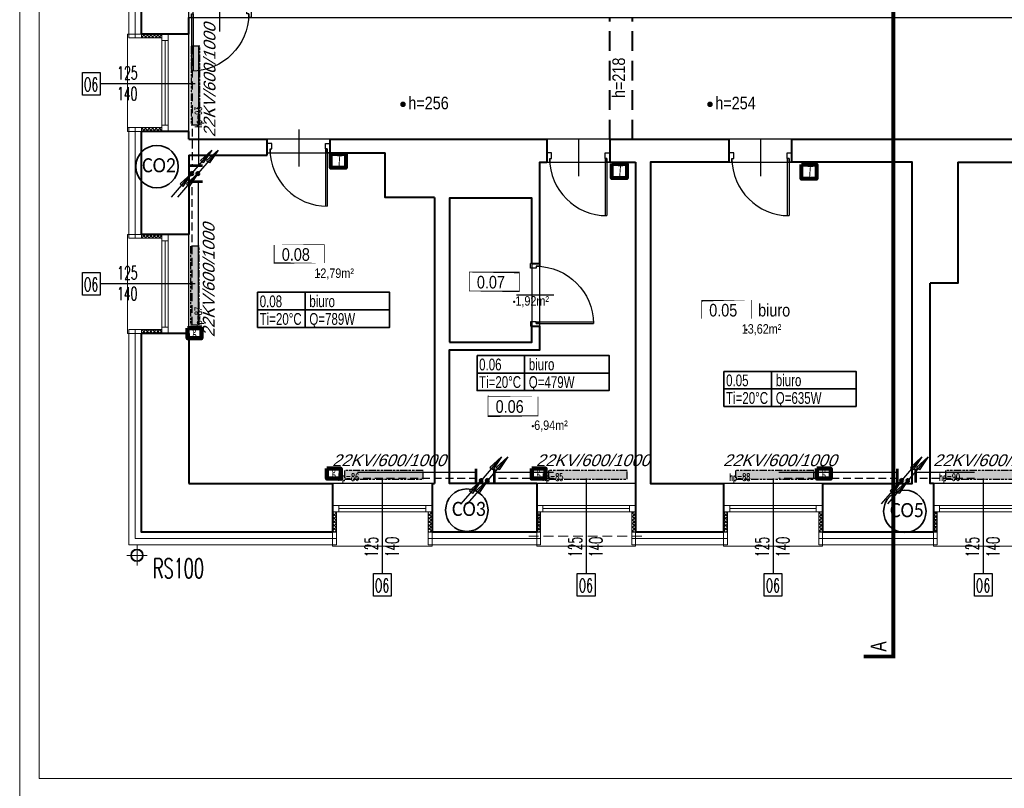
# Model space of a CAD drawing. Header units: millimetres. Extents: x 8949 to 48457, y -1077 to 15217.
# Tile 15 of 63: x 20379 to 21632, y 9232 to 10211. Entities that reach past the tile are written whole.
import ezdxf

# ---------------------------------------------------------------- set-up
doc = ezdxf.new("R2010")
doc.units = ezdxf.units.MM
for name, pattern in [('ACAD_ISO03W100', [30, 12, -18]), ('DASHED', [0.75, 0.5, -0.25]), ('DASHED2', [0.375, 0.25, -0.125]), ('HIDDEN', [9.524999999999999, 6.35, -3.175]), ('PHANTOM', [29.5, 9.5, -1.5, 3, -1.5, 3, -1.5, 9.5])]:
    doc.linetypes.add(name, pattern=pattern)
for name, color, linetype, lineweight in [('0A_KONSTR', 250, 'Continuous', 40), ('0A_OCIEPLENIE', 30, 'Continuous', 9), ('0A_OPISY POM', 7, 'Continuous', 9), ('0A_POMOCNICZE', 30, 'Continuous', 9), ('0A_STOLARKA', 140, 'Continuous', 9), ('0Z_OPISY', 7, 'Continuous', 9), ('__ IS co_OZN POM', 6, 'Continuous', 35), ('___IS GRZEJNIKI', 1, 'PHANTOM', 30), ('___IS OPIS PIONÓW', 2, 'Continuous', 25), ('___IS PION CO', 1, 'Continuous', 25), ('__IS TERMOSTAT', 6, 'Continuous', 25), ('A_WIDOK', 40, 'Continuous', 15)]:
    doc.layers.add(name, color=color, linetype=linetype, lineweight=lineweight)
doc.layers.add('_a_drzwi', color=2, linetype='Continuous')
doc.layers.add('Opisy', color=4, linetype='Continuous')
doc.styles.add('1', font='simplex.shx', dxfattribs={"width": 0.6})
doc.styles.add('1_50', font='simplex.shx', dxfattribs={"width": 0.6})
doc.styles.add('m1_romans', font='romans.shx', dxfattribs={"width": 0.8})
doc.styles.get("Standard").update_dxf_attribs({"font": 'arial.ttf'})
doc.linetypes.add('BATTING', pattern='A,0.00254,-2.54,[134,ltypeshp.shx,S=2.54,R=0,X=-2.54,Y=0],-5.08,[134,ltypeshp.shx,S=2.54,R=180,X=2.54,Y=0],-2.54', length=10.16254)
pattern_1 = [(45, (8036.601214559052, -1083.51844000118), (-2.245064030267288, 2.245064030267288), []), (135, (8036.601214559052, -1083.51844000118), (-2.245064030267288, -2.245064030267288), [])]

# ---------------------------------------------------------------- blocks, each defined once
blk = doc.blocks.new('A$C372b6b25')
at = {"layer": '_a_drzwi'}
for p, q in [((3.333333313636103, -4.444444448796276), (3.333333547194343, 63.88888889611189)), ((5.55555553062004, -4.444444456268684), (5.555555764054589, 63.852745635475)), ((37.04486090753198, 16.66666644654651), (37.04486075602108, -27.77777792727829)), ((0, 0), (3.33333332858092, -1.120861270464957e-08)), ((5.555555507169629, -11.1111111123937), (-3.839522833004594e-08, -11.1111110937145)), ((3.33333332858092, -1.120861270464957e-08), (3.333333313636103, -4.444444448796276)), ((3.333333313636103, -4.444444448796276), (5.55555553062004, -4.444444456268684)), ((5.55555553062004, -4.444444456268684), (5.555555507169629, -11.1111111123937)), ((69.44444444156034, -4.444444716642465), (69.44444441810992, -11.11111137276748)), ((71.66666665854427, -4.444444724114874), (69.44444444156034, -4.444444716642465)), ((69.44444441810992, -11.11111137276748), (74.99999996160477, -11.1111113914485)), ((71.66666667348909, -2.870419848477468e-07), (71.66666665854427, -4.444444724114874)), ((75, -2.982487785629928e-07), (71.66666667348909, -2.870419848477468e-07))]:
    blk.add_line(p, q, dxfattribs=at)
for points in [[(0, 0), (0, -11.1111110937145)], [(75, -2.982487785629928e-07), (74.99999996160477, -11.1111113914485)]]:
    blk.add_lwpolyline(points, dxfattribs=at)
blk.add_arc((3.333333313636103, -4.444444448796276), 68.33333334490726, 0, 89.99999980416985, dxfattribs=at)
blk = doc.blocks.new('A$C3A1D35A0')
at = {"layer": '___IS PION CO'}
blk.add_hatch(color=2, dxfattribs=at).paths.add_polyline_path([(0, 39.52686293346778), (-2.429371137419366, 19.93677408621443), (0, 19.93677408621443), (2.429371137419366, 19.93677408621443)])
at = {"layer": '___IS PION CO', "color": 2}
for points in [[(0, 39.52686293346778), (-2.429371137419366, 19.93677408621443), (0, 19.93677408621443)], [(0, 39.52686293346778), (0, 0)], [(0, 39.52686293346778), (0, 0)], [(0, 39.52686293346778), (2.429371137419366, 19.93677408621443), (0, 19.93677408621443)]]:
    blk.add_lwpolyline(points, dxfattribs=at)
blk = doc.blocks.new('A$C4648537D')
at = {"layer": '__IS TERMOSTAT', "lineweight": 80}
blk.add_lwpolyline([(-9.55240178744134, 18.15820741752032), (9.55240178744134, 18.15820741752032), (9.55240178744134, 0), (-9.55240178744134, 0)], close=True, dxfattribs=at)
at = {"layer": '__IS TERMOSTAT', "insert": (-2.374540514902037, 16.67111543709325), "char_height": 15, "attachment_point": 1, "style": '1_50'}
blk.add_mtext('{\\fCalibri|b0|i1|c238|p34;T}', dxfattribs=at)
blk = doc.blocks.new('A$C6DEA4D90')
at = {"layer": '__IS TERMOSTAT', "color": 2, "lineweight": 90}
blk.add_lwpolyline([(-8.784887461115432, 12.82909317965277), (8.78488746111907, 12.82909317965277), (8.78488746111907, 0), (-8.784887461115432, 0)], close=True, dxfattribs=at)
at = {"layer": '__IS TERMOSTAT', "insert": (-2.743842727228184, 15.53130841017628), "char_height": 12, "attachment_point": 1, "style": '1_50'}
blk.add_mtext('{\\fCalibri|b0|i0|c238|p34;\\C2;g}', dxfattribs=at)

msp = doc.modelspace()

# ---------------------------------------------------------------- hatches: boundary and pattern name
at = {"layer": '0A_OCIEPLENIE', "transparency": 33554687}
h = msp.add_hatch(dxfattribs=at)
h.set_pattern_fill('ANSI37', color=256)
h.set_pattern_definition(pattern_1)
h.paths.add_polyline_path([(20560.16534671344, 10187.4325983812), (20560.16534671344, 10192.43259838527), (20534.16534674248, 10192.43259838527), (20534.16534674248, 10187.43259838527)])
h.paths.add_polyline_path([(20534.16534674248, 10073.43259838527), (20534.16534674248, 10068.43259838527), (20560.16534669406, 10068.43259838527), (20560.16534669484, 10073.4325983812)])
h = msp.add_hatch(dxfattribs=at)
h.set_pattern_fill('ANSI37', color=256)
h.set_pattern_definition(pattern_1)
h.paths.add_polyline_path([(20560.16534671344, 9932.432598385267), (20560.16534671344, 9937.432598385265), (20534.16534674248, 9937.432598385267), (20534.16534674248, 9932.432598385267)])
h.paths.add_polyline_path([(20534.16534674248, 9816.432598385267), (20534.16534674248, 9811.432598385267), (20560.16534669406, 9811.432598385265), (20560.16534669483, 9816.432598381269)])
h = msp.add_hatch(dxfattribs=at)
h.set_pattern_fill('ANSI37', color=256)
h.set_pattern_definition(pattern_1)
h.paths.add_polyline_path([(20782.16534674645, 9584.432598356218), (20777.16534674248, 9584.432598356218), (20777.16534674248, 9558.432598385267), (20782.16534674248, 9558.432598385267)])
h.paths.add_polyline_path([(20904.16534674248, 9584.432598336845), (20899.16534674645, 9584.432598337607), (20899.16534674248, 9558.432598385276), (20904.16534674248, 9558.432598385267)])
h = msp.add_hatch(dxfattribs=at)
h.set_pattern_fill('ANSI37', color=256)
h.set_pattern_definition(pattern_1)
h.paths.add_polyline_path([(21042.16534674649, 9584.432598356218), (21037.16534674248, 9584.432598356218), (21037.16534674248, 9558.432598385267), (21042.16534674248, 9558.432598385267)])
h.paths.add_polyline_path([(21163.16534674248, 9584.432598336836), (21158.16534674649, 9584.432598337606), (21158.16534674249, 9558.432598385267), (21163.16534674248, 9558.432598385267)])
h = msp.add_hatch(dxfattribs=at)
h.set_pattern_fill('ANSI37', color=256)
h.set_pattern_definition(pattern_1)
h.paths.add_polyline_path([(21275.16534674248, 9558.432598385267), (21280.16534674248, 9558.432598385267), (21280.16534674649, 9584.432598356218), (21275.16534674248, 9584.432598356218)])
h.paths.add_polyline_path([(21401.16534674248, 9584.432598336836), (21396.16534674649, 9584.432598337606), (21396.16534674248, 9558.432598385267), (21401.16534674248, 9558.432598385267)])
h = msp.add_hatch(dxfattribs=at)
h.set_pattern_fill('ANSI37', color=256)
h.set_pattern_definition(pattern_1)
h.paths.add_polyline_path([(21542.16534674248, 9558.432598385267), (21547.16534674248, 9558.432598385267), (21547.16534674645, 9584.432598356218), (21542.16534674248, 9584.432598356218)])
h.paths.add_polyline_path([(21664.16534674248, 9558.432598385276), (21669.16534674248, 9558.432598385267), (21669.16534674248, 9584.432598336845), (21664.16534674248, 9584.432598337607)])
at = {"layer": '0A_OPISY POM', "transparency": 33554687}
h = msp.add_hatch(color=256, dxfattribs=at)
h.dxf.hatch_style = 1
h.paths.add_polyline_path([(20869.91330517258, 10103.01776164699, 0.9999999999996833), (20864.17113579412, 10103.01776164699, 0.9999999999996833)])
h = msp.add_hatch(color=256, dxfattribs=at)
h.dxf.hatch_style = 1
h.paths.add_polyline_path([(21260.7125366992, 10103.01776164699, 0.9999999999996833), (21254.97036732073, 10103.01776164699, 0.9999999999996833)])
at = {"layer": '___IS GRZEJNIKI'}
for points in [[(20597.47028091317, 10076.93259838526), (20608.47028091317, 10076.93259838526), (20608.47028091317, 10176.93259838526), (20597.47028091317, 10176.93259838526)], [(20596.39945955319, 9822.432598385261), (20607.39945955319, 9822.432598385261), (20607.39945955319, 9922.432598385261), (20596.39945955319, 9922.432598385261)], [(20792.66534674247, 9637.073376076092), (20792.66534674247, 9626.073376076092), (20892.66534674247, 9626.073376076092), (20892.66534674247, 9637.073376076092)], [(21052.16534674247, 9637.073376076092), (21052.16534674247, 9626.073376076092), (21152.16534674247, 9626.073376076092), (21152.16534674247, 9637.073376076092)], [(21290.16534674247, 9637.073376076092), (21290.16534674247, 9626.073376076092), (21390.16534674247, 9626.073376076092), (21390.16534674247, 9637.073376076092)], [(21557.66534674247, 9637.073376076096), (21557.66534674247, 9626.073376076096), (21657.66534674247, 9626.073376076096), (21657.66534674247, 9637.073376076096)]]:
    msp.add_hatch(color=256, dxfattribs=at).paths.add_polyline_path(points)

# ---------------------------------------------------------------- linework, layer by layer
at = {"layer": '0A_KONSTR'}
for points in [[(20534.16534674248, 10192.43259838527), (20534.16534674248, 10333.43259838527)], [(20594.16534674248, 10192.43259838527), (20594.16534674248, 10213.43259838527)], [(20594.16534674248, 10192.43259838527), (20534.16534674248, 10192.43259838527)], [(20594.16534674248, 10068.43259838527), (20534.16534674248, 10068.43259838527)], [(20534.16534674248, 9937.432598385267), (20534.16534674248, 10068.43259838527)], [(20594.16534674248, 10058.43259838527), (20594.16534674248, 10068.43259838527)], [(20594.16534674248, 10058.43259838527), (20694.16534674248, 10058.43259838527)], [(20694.16534674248, 10038.43259838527), (20694.16534674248, 10058.43259838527)], [(20774.16534674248, 10058.43259838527), (21050.16534674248, 10058.43259838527)], [(20774.16534674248, 10041.43259838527), (20774.16534674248, 10058.43259838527)], [(21050.16534674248, 10058.43259838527), (21050.16534674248, 10029.43259838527)], [(21130.16534674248, 10058.43259838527), (21282.16534674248, 10058.43259838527)], [(21130.16534674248, 10058.43259838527), (21130.16534674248, 10029.43259838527)], [(21282.16534674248, 10029.43259838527), (21282.16534674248, 10058.43259838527)], [(21362.16534674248, 10058.43259838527), (21723.16534674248, 10058.43259838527)], [(21362.16534674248, 10029.43259838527), (21362.16534674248, 10058.43259838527)], [(20774.16534674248, 10041.43259838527), (20844.16534674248, 10041.43259838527)], [(20907.16534674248, 9984.432598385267), (20844.16534674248, 9984.432598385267), (20844.16534674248, 10041.43259838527)], [(20594.16534674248, 10038.43259838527), (20694.16534674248, 10038.43259838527)], [(20594.16534674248, 10038.43259838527), (20594.16534674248, 9937.432598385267)], [(21041.16534674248, 9900.432598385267), (21041.16534674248, 10029.43259838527), (21050.16534674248, 10029.43259838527)], [(21130.16534674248, 10029.43259838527), (21163.16534674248, 10029.43259838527)], [(21163.16534674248, 10029.43259838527), (21163.16534674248, 9620.432598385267)], [(21282.16534674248, 10029.43259838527), (21182.16534674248, 10029.43259838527), (21182.16534674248, 9620.432598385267), (21275.16534674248, 9620.432598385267)], [(21401.16534674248, 9620.432598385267), (21515.16534674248, 9620.432598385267), (21515.16534674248, 10029.43259838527), (21362.16534674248, 10029.43259838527)], [(21573.16534674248, 10029.43259838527), (21573.16534674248, 9875.432598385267), (21538.16534674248, 9875.432598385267)], [(21573.16534674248, 10029.43259838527), (21723.16534674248, 10029.43259838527)], [(20907.16534674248, 9984.432598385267), (20907.16534674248, 9620.432598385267)], [(21031.16534674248, 9900.432598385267), (21031.16534674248, 9983.432598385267), (20926.16534674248, 9983.432598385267), (20926.16534674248, 9800.432598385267)], [(20594.16534674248, 9937.432598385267), (20534.16534674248, 9937.432598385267)], [(21031.16534674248, 9900.432598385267), (21041.16534674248, 9900.432598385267)], [(21542.16534674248, 9620.432598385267), (21538.16534674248, 9620.432598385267), (21538.16534674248, 9875.432598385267)], [(21037.16534674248, 9620.432598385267), (20926.16534674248, 9620.432598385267), (20926.16534674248, 9790.432598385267), (21041.16534674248, 9790.432598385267), (21041.16534674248, 9820.432598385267)], [(20926.16534674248, 9800.432598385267), (21031.16534674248, 9800.432598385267), (21031.16534674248, 9820.432598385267)], [(21031.16534674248, 9820.432598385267), (21041.16534674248, 9820.432598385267)], [(20594.16534674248, 9811.432598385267), (20534.16534674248, 9811.432598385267)], [(20777.16534674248, 9558.432598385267), (20534.16534674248, 9558.432598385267), (20534.16534674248, 9811.432598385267)], [(20594.16534674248, 9811.432598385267), (20594.16534674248, 9620.432598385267)], [(20594.16534674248, 9620.432598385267), (20777.16534674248, 9620.432598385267)], [(20777.16534674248, 9620.432598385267), (20777.16534674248, 9558.432598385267)], [(20904.16534674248, 9620.432598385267), (20904.16534674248, 9558.432598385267)], [(20904.16534674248, 9620.432598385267), (20907.16534674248, 9620.432598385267)], [(21037.16534674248, 9620.432598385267), (21037.16534674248, 9558.432598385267)], [(21163.16534674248, 9620.432598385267), (21163.16534674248, 9558.432598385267)], [(21275.16534674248, 9620.432598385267), (21275.16534674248, 9558.432598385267)], [(21401.16534674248, 9620.432598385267), (21401.16534674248, 9558.432598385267)], [(21542.16534674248, 9620.432598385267), (21542.16534674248, 9558.432598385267)], [(21037.16534674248, 9558.432598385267), (20904.16534674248, 9558.432598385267)], [(21275.16534674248, 9558.432598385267), (21163.16534674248, 9558.432598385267)], [(21542.16534674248, 9558.432598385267), (21401.16534674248, 9558.432598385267)]]:
    msp.add_lwpolyline(points, dxfattribs=at)
at = {"layer": '0A_KONSTR', "linetype": 'DASHED', "ltscale": 50}
for points in [[(21130.16534674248, 10058.43259838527), (21130.16534674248, 10213.43259838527)], [(21159.16534674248, 10058.43259838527), (21159.16534674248, 10213.43259838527)]]:
    msp.add_lwpolyline(points, dxfattribs=at)
at = {"layer": '0A_KONSTR'}
for p in [(20760.08952998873, 9886.928111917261), (21008.43105198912, 9851.668095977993), (21304.18343209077, 9816.031156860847), (21032.33182711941, 9693.441396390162)]:
    msp.add_point(p, dxfattribs=at)
at = {"layer": '0A_OCIEPLENIE'}
for points in [[(20534.16534674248, 10192.43259838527), (20534.16534674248, 10187.43259838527), (20518.16534674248, 10187.43259838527), (20518.16534674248, 10338.43259838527), (20534.16534674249, 10338.43259838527), (20534.16534674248, 10333.43259838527)], [(20534.16534674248, 10187.43259838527), (20560.16534671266, 10187.4325983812)], [(20534.16534674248, 9937.432598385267), (20534.16534674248, 9932.432598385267), (20518.16534674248, 9932.432598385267), (20518.16534674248, 10073.43259838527), (20517.16534674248, 10073.43259838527), (20534.16534674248, 10073.43259838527), (20534.16534674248, 10068.43259838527)], [(20534.16534674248, 10073.43259838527), (20560.16534669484, 10073.4325983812)], [(20534.16534674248, 9932.432598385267), (20560.16534671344, 9932.432598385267)], [(20777.16534674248, 9558.432598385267), (20782.16534674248, 9558.432598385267), (20782.16534674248, 9542.432598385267), (20518.16534674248, 9542.432598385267), (20518.16534674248, 9816.432598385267), (20534.16534674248, 9816.432598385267), (20534.16534674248, 9811.432598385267)], [(20534.16534674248, 9816.432598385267), (20560.16534669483, 9816.432598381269)], [(20782.16534674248, 9558.432598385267), (20782.16534674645, 9584.432598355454)], [(20899.16534674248, 9558.432598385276), (20899.16534674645, 9584.43259833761)], [(21042.16534674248, 9558.432598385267), (21042.16534674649, 9584.432598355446)], [(21158.16534674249, 9558.432598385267), (21158.16534674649, 9584.432598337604)], [(21280.16534674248, 9558.432598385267), (21280.16534674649, 9584.432598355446)], [(21396.16534674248, 9558.432598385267), (21396.16534674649, 9584.432598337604)], [(21547.16534674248, 9558.43259838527), (21547.16534674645, 9584.432598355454)], [(21037.16534674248, 9558.432598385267), (21042.16534674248, 9558.432598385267), (21042.16534674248, 9542.432598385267), (20899.16534674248, 9542.432598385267), (20899.16534674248, 9558.432598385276), (20904.16534674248, 9558.432598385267)], [(21275.16534674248, 9558.432598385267), (21280.16534674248, 9558.432598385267), (21280.16534674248, 9542.432598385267), (21158.16534674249, 9542.432598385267), (21158.16534674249, 9558.432598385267), (21163.16534674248, 9558.432598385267)], [(21542.16534674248, 9558.432598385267), (21547.16534674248, 9558.432598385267), (21547.16534674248, 9542.432598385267), (21396.16534674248, 9542.432598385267), (21396.16534674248, 9558.432598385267), (21401.16534674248, 9558.432598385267)]]:
    msp.add_lwpolyline(points, dxfattribs=at)
at = {"layer": '0A_OCIEPLENIE', "linetype": 'BATTING', "lineweight": 18, "ltscale": 0.75}
for points in [[(20526.16534674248, 10338.43259838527), (20526.16534674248, 10187.43259838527)], [(20526.16534674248, 10073.43259838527), (20526.16534674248, 9932.432598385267)], [(20782.16534674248, 9550.432598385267), (20526.16534674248, 9550.432598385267), (20526.16534674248, 9816.432598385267)], [(20899.16534674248, 9550.43259838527), (21042.16534674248, 9550.432598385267)], [(21158.16534674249, 9550.432598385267), (21280.16534674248, 9550.432598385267)], [(21396.16534674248, 9550.432598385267), (21547.16534674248, 9550.432598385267)]]:
    msp.add_lwpolyline(points, dxfattribs=at)
at = {"layer": '0A_OPISY POM', "const_width": 1}
for points in [[(20702.99666180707, 9924.664353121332), (20766.74750796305, 9924.664353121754), (20766.74750796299, 9900.432440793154), (20702.99666180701, 9900.432440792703)], [(20951.33818380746, 9889.404337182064), (21015.08902996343, 9889.404337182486), (21015.08902996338, 9865.172424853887), (20951.3381838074, 9865.172424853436)], [(21247.09056390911, 9853.767398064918), (21310.84141006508, 9853.76739806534), (21310.84141006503, 9829.53548573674), (21247.09056390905, 9829.535485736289)], [(20975.23895893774, 9731.177637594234), (21038.98980509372, 9731.177637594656), (21038.98980509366, 9706.945725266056), (20975.23895893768, 9706.945725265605)]]:
    msp.add_lwpolyline(points, close=True, dxfattribs=at)
at = {"layer": '0A_OPISY POM'}
for centre in [(20867.04222048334, 10103.01776164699), (21257.84145200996, 10103.01776164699)]:
    msp.add_circle(centre, 2.871084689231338, dxfattribs=at)
at = {"layer": '0A_POMOCNICZE', "linetype": 'ACAD_ISO03W100', "const_width": 5}
msp.add_lwpolyline([(21491.05126468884, 10841.97121111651), (21491.05126468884, 9437.704428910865)], dxfattribs=at)
at = {"layer": '0A_POMOCNICZE', "ltscale": 0.01, "const_width": 5}
msp.add_lwpolyline([(21491.05126468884, 9437.704428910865), (21491.05126468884, 9400.204428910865), (21453.55126468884, 9400.204428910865)], dxfattribs=at)
at = {"layer": '0A_STOLARKA'}
for p, q in [((20560.16534671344, 10192.43259838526), (20560.16534669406, 10068.43259838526)), ((20568.16534671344, 10192.43259838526), (20568.16534674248, 10068.43259838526)), ((20564.16534671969, 10184.43259838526), (20564.1653467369, 10076.43259838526)), ((20560.16534671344, 9937.43259838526), (20560.16534669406, 9811.432598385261)), ((20564.16534671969, 9929.43259838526), (20564.1653467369, 9819.432598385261)), ((20568.16534671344, 9937.43259838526), (20568.16534674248, 9811.432598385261)), ((20777.16534674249, 9592.432598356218), (20904.16534674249, 9592.432598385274)), ((21037.16534674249, 9592.432598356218), (21163.16534674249, 9592.432598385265)), ((21275.16534674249, 9592.432598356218), (21401.16534674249, 9592.432598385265)), ((21542.16534674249, 9592.432598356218), (21669.16534674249, 9592.432598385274)), ((20777.16534674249, 9584.432598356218), (20904.16534674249, 9584.432598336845)), ((20785.16534674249, 9588.432598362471), (20896.16534674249, 9588.432598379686)), ((21037.16534674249, 9584.432598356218), (21163.16534674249, 9584.432598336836)), ((21045.16534674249, 9588.432598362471), (21155.16534674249, 9588.432598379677)), ((21275.16534674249, 9584.432598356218), (21401.16534674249, 9584.432598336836)), ((21283.16534674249, 9588.432598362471), (21393.16534674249, 9588.432598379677)), ((21542.16534674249, 9584.432598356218), (21669.16534674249, 9584.432598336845)), ((21550.16534674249, 9588.432598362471), (21661.16534674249, 9588.432598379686))]:
    msp.add_line(p, q, dxfattribs=at)
for points in [[(20594.16534674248, 10068.43259838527), (20594.16534674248, 10192.43259838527), (20516.16534674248, 10192.43259838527), (20516.16534674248, 10068.43259838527)], [(20560.16534671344, 10184.43259838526), (20568.16534671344, 10184.43259838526), (20568.16534671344, 10192.43259838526), (20560.16534671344, 10192.43259838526)], [(20560.16534674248, 10068.43259838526), (20568.16534674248, 10068.43259838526), (20568.16534674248, 10076.43259838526), (20560.16534674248, 10076.43259838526)], [(20594.16534674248, 9811.432598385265), (20594.16534674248, 9937.432598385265), (20516.16534674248, 9937.432598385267), (20516.16534674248, 9811.432598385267)], [(20560.16534671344, 9929.43259838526), (20568.16534671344, 9929.43259838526), (20568.16534671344, 9937.43259838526), (20560.16534671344, 9937.43259838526)], [(20560.16534674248, 9811.432598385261), (20568.16534674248, 9811.432598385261), (20568.16534674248, 9819.432598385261), (20560.16534674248, 9819.432598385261)], [(20904.16534674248, 9620.43259838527), (20777.16534674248, 9620.432598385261), (20777.16534674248, 9540.432598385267), (20904.16534674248, 9540.432598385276)], [(21163.16534674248, 9620.432598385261), (21037.16534674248, 9620.432598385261), (21037.16534674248, 9540.432598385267), (21163.16534674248, 9540.432598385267)], [(21401.16534674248, 9620.432598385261), (21275.16534674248, 9620.432598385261), (21275.16534674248, 9540.432598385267), (21401.16534674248, 9540.432598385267)], [(21669.16534674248, 9620.43259838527), (21542.16534674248, 9620.432598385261), (21542.16534674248, 9540.432598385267), (21669.16534674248, 9540.432598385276)], [(20785.16534674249, 9584.432598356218), (20785.16534674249, 9592.432598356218), (20777.16534674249, 9592.432598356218), (20777.16534674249, 9584.432598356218)], [(20904.16534674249, 9584.432598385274), (20904.16534674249, 9592.432598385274), (20896.16534674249, 9592.432598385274), (20896.16534674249, 9584.432598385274)], [(21045.16534674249, 9584.432598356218), (21045.16534674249, 9592.432598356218), (21037.16534674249, 9592.432598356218), (21037.16534674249, 9584.432598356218)], [(21163.16534674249, 9584.432598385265), (21163.16534674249, 9592.432598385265), (21155.16534674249, 9592.432598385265), (21155.16534674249, 9584.432598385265)], [(21283.16534674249, 9584.432598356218), (21283.16534674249, 9592.432598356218), (21275.16534674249, 9592.432598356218), (21275.16534674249, 9584.432598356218)], [(21401.16534674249, 9584.432598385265), (21401.16534674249, 9592.432598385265), (21393.16534674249, 9592.432598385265), (21393.16534674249, 9584.432598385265)], [(21550.16534674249, 9584.432598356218), (21550.16534674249, 9592.432598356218), (21542.16534674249, 9592.432598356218), (21542.16534674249, 9584.432598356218)]]:
    msp.add_lwpolyline(points, close=True, dxfattribs=at)
at = {"layer": '0A_STOLARKA', "linetype": 'DASHED2', "ltscale": 50}
msp.add_lwpolyline([(21027.16534674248, 9553.432598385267), (21173.16534674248, 9553.432598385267)], dxfattribs=at)
at = {"layer": '0Z_OPISY'}
for points in [[(20379.05607444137, 9219.965340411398), (23579.05607444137, 9219.965340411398), (23579.05607444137, 11319.9653404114), (20379.05607444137, 11319.9653404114)], [(20404.05607444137, 9244.965340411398), (23554.05607444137, 9244.965340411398), (23554.05607444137, 11294.9653404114), (20404.05607444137, 11294.9653404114)]]:
    msp.add_lwpolyline(points, close=True, dxfattribs=at)
at = {"layer": '__ IS co_OZN POM'}
for p, q in [((20681.89562190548, 9841.368252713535), (20849.96936763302, 9841.368252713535)), ((20961.21815826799, 9761.011792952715), (21129.29190399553, 9761.011792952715)), ((21275.6189354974, 9740.784948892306), (21443.69268122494, 9740.784948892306))]:
    msp.add_line(p, q, dxfattribs=at)
for points in [[(20681.89562190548, 9863.739728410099), (20849.96936763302, 9863.739728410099), (20849.96936763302, 9818.996777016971), (20681.89562190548, 9818.996777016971)], [(20961.21815826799, 9783.383268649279), (21129.29190399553, 9783.383268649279), (21129.29190399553, 9738.640317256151), (20961.21815826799, 9738.640317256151)], [(21275.6189354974, 9763.15642458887), (21443.69268122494, 9763.15642458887), (21443.69268122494, 9718.413473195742), (21275.6189354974, 9718.413473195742)]]:
    msp.add_lwpolyline(points, close=True, dxfattribs=at)
for points in [[(20742.39405120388, 9818.996777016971), (20742.39405120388, 9863.739728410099)], [(21021.71658756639, 9738.640317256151), (21021.71658756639, 9783.383268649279)], [(21336.11736479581, 9718.413473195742), (21336.11736479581, 9763.15642458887)]]:
    msp.add_lwpolyline(points, dxfattribs=at)
at = {"layer": '___IS GRZEJNIKI'}
for points in [[(20597.47028091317, 10076.93259838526), (20608.47028091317, 10076.93259838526), (20608.47028091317, 10176.93259838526), (20597.47028091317, 10176.93259838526), (20597.47028091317, 10076.93259838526)], [(20596.39945955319, 9822.432598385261), (20607.39945955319, 9822.432598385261), (20607.39945955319, 9922.432598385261), (20596.39945955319, 9922.432598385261), (20596.39945955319, 9822.432598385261)], [(20792.66534674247, 9637.073376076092), (20792.66534674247, 9626.073376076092), (20892.66534674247, 9626.073376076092), (20892.66534674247, 9637.073376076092), (20792.66534674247, 9637.073376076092)], [(21052.16534674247, 9637.073376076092), (21052.16534674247, 9626.073376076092), (21152.16534674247, 9626.073376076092), (21152.16534674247, 9637.073376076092), (21052.16534674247, 9637.073376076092)], [(21290.16534674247, 9637.073376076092), (21290.16534674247, 9626.073376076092), (21390.16534674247, 9626.073376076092), (21390.16534674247, 9637.073376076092), (21290.16534674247, 9637.073376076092)], [(21557.66534674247, 9637.073376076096), (21557.66534674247, 9626.073376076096), (21657.66534674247, 9626.073376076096), (21657.66534674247, 9637.073376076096), (21557.66534674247, 9637.073376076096)]]:
    msp.add_lwpolyline(points, dxfattribs=at)
at = {"layer": '___IS OPIS PIONÓW', "color": 2, "lineweight": 35}
for centre in [(20553.77012045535, 10023.7843275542), (20948.21675953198, 9586.442480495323), (21505.82037778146, 9584.902919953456)]:
    msp.add_circle(centre, 27.00074591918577, dxfattribs=at)
at = {"layer": '___IS PION CO', "linetype": 'DASHED', "ltscale": 20}
for points in [[(20598.79961590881, 10176.93259838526), (20598.79961590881, 10025.78667630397)], [(20598.79961590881, 9822.432598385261), (20598.79961590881, 10004.01677808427)], [(20961.14641037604, 9626.562728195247), (20809.19932480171, 9626.562728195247)], [(21058.65313675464, 9626.562728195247), (20982.77741750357, 9626.562728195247)], [(21497.21697954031, 9626.562728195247), (21345.26989396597, 9626.562728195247)], [(21594.72370591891, 9626.562728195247), (21518.84798666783, 9626.562728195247)]]:
    msp.add_lwpolyline(points, dxfattribs=at)
at = {"layer": '___IS PION CO'}
for points in [[(20606.79961590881, 10176.93259838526), (20606.79961590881, 10025.78667630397)], [(20606.79961590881, 9822.432598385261), (20606.79961590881, 10004.01677808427)], [(20961.14641037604, 9634.562728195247), (20809.19932480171, 9634.562728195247)], [(21058.65313675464, 9634.562728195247), (20982.77741750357, 9634.562728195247)], [(21497.21697954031, 9634.562728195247), (21345.26989396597, 9634.562728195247)], [(21594.72370591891, 9634.562728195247), (21518.84798666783, 9634.562728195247)]]:
    msp.add_lwpolyline(points, dxfattribs=at)
at = {"layer": '___IS PION CO', "color": 6}
for points in [[(20594.65049003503, 10025.78667630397), (20611.89027954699, 10025.78667630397)], [(20594.65049003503, 10024.07693693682), (20611.89027954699, 10024.07693693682)], [(20594.65049003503, 10005.72651745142), (20611.89027954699, 10005.72651745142)], [(20594.65049003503, 10004.01677808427), (20611.89027954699, 10004.01677808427)], [(20959.4366710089, 9621.843368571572), (20959.4366710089, 9639.083158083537)], [(20961.14641037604, 9621.843368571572), (20961.14641037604, 9639.083158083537)], [(20982.77741750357, 9621.843368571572), (20982.77741750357, 9639.083158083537)], [(20984.48715687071, 9621.843368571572), (20984.48715687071, 9639.083158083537)], [(21495.50724017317, 9621.843368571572), (21495.50724017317, 9639.083158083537)], [(21497.21697954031, 9621.843368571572), (21497.21697954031, 9639.083158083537)], [(21518.84798666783, 9621.843368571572), (21518.84798666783, 9639.083158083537)], [(21520.55772603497, 9621.843368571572), (21520.55772603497, 9639.083158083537)]]:
    msp.add_lwpolyline(points, dxfattribs=at)
at = {"layer": '___IS PION CO', "lineweight": 50}
for centre in [(20597.84051782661, 10014.90172719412), (20605.84051782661, 10014.90172719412), (20966.51100784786, 9624.226473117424), (20974.51100784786, 9624.226473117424), (21501.64774667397, 9624.226473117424), (21509.64774667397, 9624.226473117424)]:
    msp.add_circle(centre, 2.045944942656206, dxfattribs=at)
at = {"layer": 'A_WIDOK', "linetype": 'HIDDEN', "ltscale": 10}
for points in [[(20528.41648890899, 9541.971533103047), (20528.41648890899, 9515.971533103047)], [(20541.41648890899, 9528.971533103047), (20515.41648890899, 9528.971533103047)]]:
    msp.add_lwpolyline(points, dxfattribs=at)
at = {"layer": 'A_WIDOK'}
msp.add_circle((20528.41648890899, 9528.971533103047), 8, dxfattribs=at)
at = {"layer": 'A_WIDOK', "linetype": 'HIDDEN', "ltscale": 10}
msp.add_circle((20528.41648890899, 9528.971533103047), 7, dxfattribs=at)
at = {"layer": 'Defpoints'}
for points in [[(20594.16534674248, 10213.43259838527), (22451.16534674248, 10213.43259838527), (22451.16534674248, 10058.43259838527), (20594.16534674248, 10058.43259838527)], [(20594.16534674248, 10038.43259838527), (20694.16534674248, 10038.43259838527), (20694.16534674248, 10041.43259815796), (20844.16534674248, 10041.43259815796), (20844.16534674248, 9984.432598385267), (20907.16534674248, 9984.432598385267), (20907.16534674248, 9620.432598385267), (20594.16534674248, 9620.432598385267)], [(21041.16534674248, 10029.43259838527), (21163.16534674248, 10029.43259838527), (21163.16534674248, 9620.432598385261), (20926.16534674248, 9620.432598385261), (20926.16534674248, 9790.432598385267), (21041.16534674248, 9790.432598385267)], [(21182.16534674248, 10029.43259838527), (21515.16534674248, 10029.43259838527), (21515.16534674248, 9620.432598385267), (21182.16534674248, 9620.432598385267)], [(21573.16534674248, 10029.43259838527), (21944.16534674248, 10029.43259838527), (21944.16534674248, 9620.432598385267), (21538.16534674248, 9620.432598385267), (21538.16534674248, 9875.432598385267), (21573.16534674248, 9875.432598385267)], [(20926.16534674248, 9983.432598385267), (21031.16534674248, 9983.432598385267), (21031.16534674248, 9800.432598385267), (20926.16534674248, 9800.432598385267)]]:
    msp.add_lwpolyline(points, close=True, dxfattribs=at)
at = {"layer": 'Opisy'}
for p, q in [((20602.29547649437, 10128.93259838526), (20481.55119704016, 10128.93259838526)), ((20602.29547649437, 9874.432598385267), (20481.55119704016, 9874.432598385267)), ((20840.66534674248, 9626.562728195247), (20840.66534674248, 9505.818448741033)), ((21100.16534674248, 9626.562728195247), (21100.16534674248, 9505.818448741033)), ((21338.16534674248, 9626.562728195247), (21338.16534674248, 9505.818448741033)), ((21605.66534674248, 9626.562728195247), (21605.66534674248, 9505.818448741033))]:
    msp.add_line(p, q, dxfattribs=at)
for points in [[(20458.97099472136, 10114.48030239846), (20458.97099454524, 10143.38489409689), (20481.5511969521, 10143.38489423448), (20481.55119712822, 10114.48030253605)], [(20458.97099472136, 9859.980302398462), (20458.97099454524, 9888.884894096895), (20481.5511969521, 9888.884894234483), (20481.55119712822, 9859.98030253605)], [(20829.37524571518, 9476.913856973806), (20829.37524553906, 9505.818448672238), (20851.95544794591, 9505.818448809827), (20851.95544812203, 9476.913857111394)], [(21088.87524571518, 9476.91385697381), (21088.87524553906, 9505.818448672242), (21111.45544794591, 9505.81844880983), (21111.45544812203, 9476.913857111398)], [(21326.87524571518, 9476.913856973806), (21326.87524553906, 9505.818448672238), (21349.45544794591, 9505.818448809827), (21349.45544812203, 9476.913857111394)], [(21594.37524571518, 9476.913856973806), (21594.37524553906, 9505.818448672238), (21616.95544794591, 9505.818448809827), (21616.95544812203, 9476.913857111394)]]:
    msp.add_lwpolyline(points, close=True, dxfattribs=at)

# ---------------------------------------------------------------- block references
at = {"layer": '___IS PION CO', "rotation": 319.1596207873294}
for p in [(20597.84051782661, 10014.90172719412), (20605.84051782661, 10014.90172719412), (20571.99177030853, 9984.998296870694), (20579.99177030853, 9984.998296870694), (20966.51100784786, 9624.226473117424), (20974.51100784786, 9624.226473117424), (21501.64774667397, 9624.226473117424), (21509.64774667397, 9624.226473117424), (20940.66226032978, 9594.323042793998), (20948.66226032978, 9594.323042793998), (21475.7989991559, 9594.323042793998), (21483.7989991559, 9594.323042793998)]:
    msp.add_blockref('A$C3A1D35A0', p, dxfattribs=at)
at = {"layer": '__IS TERMOSTAT'}
for name, p in [('A$C4648537D', (20784.80426201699, 10021.9667318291)), ('A$C4648537D', (21142.21454074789, 10009.19451457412)), ('A$C4648537D', (21383.90198398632, 10008.11353459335)), ('A$C6DEA4D90', (20601.59298714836, 9805.182009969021)), ('A$C6DEA4D90', (20779.02637597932, 9626.562728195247)), ('A$C6DEA4D90', (21039.72313299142, 9626.562728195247)), ('A$C6DEA4D90', (21402.79037455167, 9626.562728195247))]:
    msp.add_blockref(name, p, dxfattribs=at)
at = {"layer": '_a_drzwi', "yscale": 1.066666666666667, "zscale": 1.066666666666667}
for p, xscale, rotation in [((20594.16534674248, 10213.43259838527), -1.066666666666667, 180), ((20774.16534674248, 10041.43259838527), 1.066666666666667, 180.0000003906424), ((21130.16534674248, 10029.43259838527), 1.066666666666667, 180.0000003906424), ((21362.16534674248, 10029.43259838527), 1.066666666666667, 180.0000003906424), ((21041.16534647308, 9820.432598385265), -1.066666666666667, 269.9999996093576)]:
    msp.add_blockref('A$C372b6b25', p, dxfattribs=dict(at, xscale=xscale, rotation=rotation))

# ---------------------------------------------------------------- texts
at = {"layer": '0A_OPISY POM', "insert": (21149.79343682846, 10207.85901025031), "char_height": 16, "width": 96.86444238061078, "attachment_point": 9, "rotation": 89.99999999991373, "line_spacing_factor": 0.8, "style": 'm1_romans'}
msp.add_mtext('\\pxql;{\\fArial Narrow|b0|i0|c238|p34;\\W1;h=218}', dxfattribs=at)
at = {"layer": '0A_OPISY POM', "attachment_point": 9, "line_spacing_factor": 0.8, "style": 'm1_romans'}
for s, insert, char_height, width in [('\\pxql;{\\fArial Narrow|b0|i0|c238|p34;\\W1;h=256}', (20970.6129045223, 10096.45367530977), 16, 96.86444238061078), ('\\pxql;{\\fArial Narrow|b0|i0|c238|p34;\\W1;h=254}', (21361.41213604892, 10096.45367530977), 16, 96.86444238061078), ('{\\fArial Narrow|b0|i0|c238|p34;\\W1;0.08}', (20748.39985588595, 9903.634859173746), 16, 375.2998790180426), ('{\\fArial Narrow|b0|i0|c238|p34;\\W1;12,79m²}', (20804.52012450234, 9879.818656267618), 12, 96.86444238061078), ('{\\fArial Narrow|b0|i0|c238|p34;\\W1;0.07}', (20996.74137788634, 9868.374843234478), 16, 375.2998790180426), ('{\\fArial Narrow|b0|i0|c238|p34;\\W1;1,92m²}', (21052.86164650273, 9844.55864032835), 12, 96.86444238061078), ('{\\fArial Narrow|b0|i0|c238|p34;\\W1;0.05}', (21292.49375798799, 9832.737904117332), 16, 375.2998790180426), ('\\pxql;{\\fArial Narrow|b0|i0|c238|p34;\\W1;biuro}', (21694.42143692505, 9832.737904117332), 16, 375.2998790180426), ('{\\fArial Narrow|b0|i0|c238|p34;\\W1;13,62m²}', (21348.61402660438, 9808.921701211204), 12, 96.86444238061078), ('{\\fArial Narrow|b0|i0|c238|p34;\\W1;0.06}', (21020.64215301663, 9710.148143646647), 16, 375.2998790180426), ('{\\fArial Narrow|b0|i0|c238|p34;\\W1;6,94m²}', (21076.76242163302, 9686.33194074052), 12, 96.86444238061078)]:
    msp.add_mtext(s, dxfattribs=dict(at, insert=insert, char_height=char_height, width=width))
at = {"layer": '0A_POMOCNICZE', "ltscale": 0.01, "insert": (21462.16176104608, 9419.475913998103), "char_height": 20, "width": 48.00000000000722, "attachment_point": 3, "rotation": 90.00000000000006, "line_spacing_factor": 0.8, "style": 'm1_romans'}
msp.add_mtext('{\\W0.7;\\fArial|b0|i0|c238|p34;A}', dxfattribs=at)
at = {"layer": '__ IS co_OZN POM', "color": 2, "width": 0.7}
for s, p in [('0.08', (20684.56848205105, 9844.710843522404)), ('biuro', (20747.78022826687, 9844.839368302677)), ('Ti=20%%DC', (20684.4673000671, 9822.339368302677)), ('Q=789W', (20747.78022826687, 9822.339368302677)), ('0.06', (20963.89101841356, 9764.354383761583)), ('biuro', (21027.10276462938, 9764.482908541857)), ('Ti=20%%DC', (20963.78983642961, 9741.982908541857)), ('Q=479W', (21027.10276462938, 9741.982908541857)), ('0.05', (21278.29179564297, 9744.127539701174)), ('biuro', (21341.50354185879, 9744.256064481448)), ('Ti=20%%DC', (21278.19061365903, 9721.756064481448)), ('Q=635W', (21341.50354185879, 9721.756064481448))]:
    msp.add_text(s, height=15, dxfattribs=at).set_placement(p)
at = {"layer": '___IS GRZEJNIKI', "color": 2, "char_height": 15, "width": 429.4147284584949, "attachment_point": 1, "rotation": 90}
for insert in [(20613.25022746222, 10061.08032647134), (20612.17940610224, 9806.58032647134)]:
    msp.add_mtext('{\\Q20;22KV/600/1000}', dxfattribs=dict(at, insert=insert))
at = {"layer": '___IS GRZEJNIKI', "color": 2, "char_height": 15, "width": 429.4147284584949, "attachment_point": 1}
for insert in [(20776.81307482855, 9657.494073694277), (21036.31307482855, 9657.494073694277), (21274.31307482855, 9657.494073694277), (21541.81307482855, 9657.49407369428)]:
    msp.add_mtext('{\\Q20;22KV/600/1000}', dxfattribs=dict(at, insert=insert))
at = {"layer": '___IS OPIS PIONÓW', "char_height": 18, "attachment_point": 1, "style": '1_50'}
for s, insert in [('{\\fCalibri|b0|i0|c238|p34;\\W0.9;\\C2;CO2}', (20534.93028050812, 10034.40081367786)), ('{\\fCalibri|b0|i0|c238|p34;\\W0.9;\\C2;CO3}', (20929.37691958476, 9597.058966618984)), ('{\\fCalibri|b0|i0|c238|p34;\\W0.9;\\C2;CO5}', (21486.98053783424, 9595.519406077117))]:
    msp.add_mtext_dynamic_manual_height_columns(s, width=4.098265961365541, gutter_width=7.5, heights=[0], dxfattribs=dict(at, insert=insert))
at = {"layer": 'A_WIDOK', "insert": (20581.14725275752, 9512.471717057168), "char_height": 25, "width": 158.6273684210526, "attachment_point": 5, "rotation": 359.9999996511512, "style": '1'}
msp.add_mtext('RS100', dxfattribs=at)
at = {"layer": 'Opisy', "char_height": 16.8, "width": 158.6273684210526, "attachment_point": 5, "style": '1'}
for s, insert in [('125', (20516.22063731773, 10142.91777857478)), ('O6', (20469.91063724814, 10128.21647898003)), ('140', (20515.93483340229, 10116.49666827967)), ('125', (20516.22063731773, 9888.41777857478)), ('O6', (20469.91063724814, 9873.716478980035)), ('140', (20515.93483340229, 9861.996668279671)), ('O6', (20840.31488824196, 9490.65003355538)), ('O6', (21099.81488824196, 9490.650033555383)), ('O6', (21337.81488824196, 9490.65003355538)), ('O6', (21605.31488824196, 9490.65003355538))]:
    msp.add_mtext(s, dxfattribs=dict(at, insert=insert))
at = {"layer": 'Opisy', "char_height": 9, "width": 158.6273684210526, "attachment_point": 5, "rotation": 90.00000000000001, "line_spacing_factor": 0.7, "style": '1'}
for s, insert in [('\\pxqr;hp=93', (20608.09965918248, 10020.64738851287)), ('\\pxqr;hp=87', (20608.09965918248, 9765.647388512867))]:
    msp.add_mtext(s, dxfattribs=dict(at, insert=insert))
at = {"layer": 'Opisy', "char_height": 9, "width": 158.6273684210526, "attachment_point": 5, "line_spacing_factor": 0.7, "style": '1'}
for s, insert in [('\\pxqr;hp=86', (20731.79327171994, 9626.98178501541)), ('\\pxqr;hp=85', (20991.79327171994, 9626.98178501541)), ('\\pxqr;hp=88', (21229.79327171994, 9626.98178501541)), ('\\pxqr;hp=90', (21496.79327171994, 9626.98178501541))]:
    msp.add_mtext(s, dxfattribs=dict(at, insert=insert))
at = {"layer": 'Opisy', "char_height": 16.8, "width": 158.6273684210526, "attachment_point": 5, "rotation": 89.99999999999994, "style": '1'}
for s, insert in [('125', (20826.68016655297, 9539.677470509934)), ('140', (20853.10127684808, 9539.391666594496)), ('125', (21086.18016655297, 9539.677470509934)), ('140', (21112.60127684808, 9539.391666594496)), ('125', (21324.18016655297, 9539.677470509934)), ('140', (21350.60127684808, 9539.391666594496)), ('125', (21591.68016655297, 9539.677470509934)), ('140', (21618.10127684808, 9539.391666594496))]:
    msp.add_mtext(s, dxfattribs=dict(at, insert=insert))

doc.saveas('drawing.dxf')
